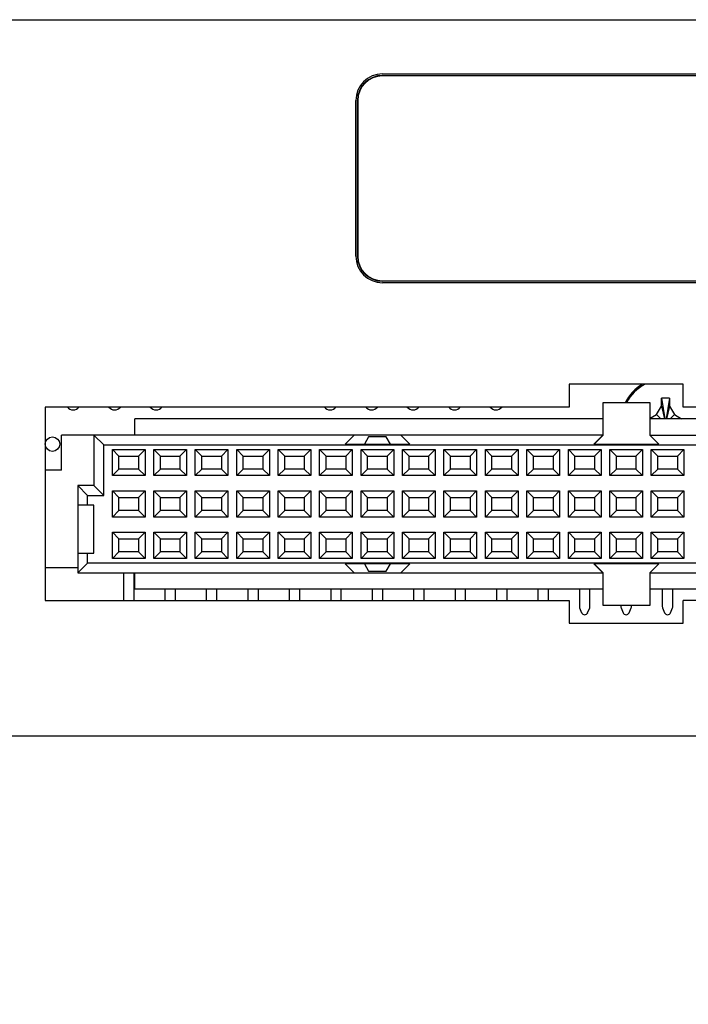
# Model space of a CAD drawing. Header units: inches. Extents: x 0 to 34, y 0 to 22.
# Tile 20 of 56: x 10.8 to 12.4, y 14 to 16.4. Entities that reach past the tile are written whole.
import ezdxf

# ---------------------------------------------------------------- set-up
doc = ezdxf.new("R2010")
doc.units = ezdxf.units.IN
doc.header["$LTSCALE"] = 1.87
doc.header["$MEASUREMENT"] = 0
doc.layers.get('0').update_dxf_attribs({"linetype": 'CONTINUOUS'})
doc.layers.add('02___PRT_ALL_AXES', color=7, linetype='CONTINUOUS')
doc.layers.add('DIMENSIONS', color=7, linetype='CONTINUOUS')
doc.styles.get("Standard").update_dxf_attribs({"font": 'txt', "width": 0.8})
doc.dimstyles.new('DIMSTYLE_2', dxfattribs={"dimtxt": 0.125, "dimasz": 0.18, "dimexe": 0.125, "dimexo": 0.0625, "dimgap": 0.03125, "dimtad": 0, "dimtih": 1, "dimtoh": 1, "dimdec": 3, "dimzin": 4, "dimdsep": 46, "dimtxsty": 'STANDARD', "dimblk": '_FILLED', "dimblk1": '_FILLED', "dimblk2": '_FILLED', "dimcen": 0.09, "dimadec": 0, "dimazin": 0, "dimtp": 0.001, "dimtm": 0.001, "dimtfac": 1, "dimtdec": 3, "dimtofl": 0, "dimtmove": 0, "dimatfit": 3, "dimldrblk": '_FILLED', "dimfxl": 1, "dimtolj": 1, "dimtzin": 4, "dimarcsym": 0})

# ---------------------------------------------------------------- blocks, each defined once
blk = doc.blocks.new('*D37')
at = {"layer": 'DIMENSIONS', "color": 2, "linetype": 'CONTINUOUS'}
blk.add_line((10.3733, 14.6969), (10.3733, 13.9424), dxfattribs=at)
at = {"layer": 'DIMENSIONS', "color": 2, "linetype": 'CONTINUOUS', "insert": (10.3108, 13.8799), "char_height": 0.125, "width": 1.525, "attachment_point": 3, "rotation": 90, "line_spacing_factor": 0.9}
blk.add_mtext('11.732{\\Ftxt.shx;\\W1.000000;\\H0.125000; }[297.99]', dxfattribs=at)
blk = doc.blocks.new('_FILLED')
at = {"color": 0, "linetype": 'BYBLOCK'}
blk.add_solid([(0, 0), (-1, 0.174), (-1, -0.174)], dxfattribs=at)
blk = doc.blocks.new('*D38')
at = {"layer": 'DIMENSIONS', "color": 2, "linetype": 'CONTINUOUS'}
blk.add_line((6.4403, 15.718), (6.4403, 13.9424), dxfattribs=at)
at = {"layer": 'DIMENSIONS', "color": 2, "linetype": 'CONTINUOUS', "insert": (6.3778, 13.8799), "char_height": 0.125, "width": 1.525, "attachment_point": 3, "rotation": 90, "line_spacing_factor": 0.9}
blk.add_mtext('15.665{\\Ftxt.shx;\\W1.000000;\\H0.125000; }[397.89]', dxfattribs=at)
blk = doc.blocks.new('*D39')
at = {"layer": 'DIMENSIONS', "color": 2, "linetype": 'CONTINUOUS'}
blk.add_line((7.1048, 15.8239), (7.1048, 13.9424), dxfattribs=at)
at = {"layer": 'DIMENSIONS', "color": 2, "linetype": 'CONTINUOUS', "insert": (7.0423, 13.8799), "char_height": 0.125, "width": 1.525, "attachment_point": 3, "rotation": 90, "line_spacing_factor": 0.9}
blk.add_mtext('15.001{\\Ftxt.shx;\\W1.000000;\\H0.125000; }[381.01]', dxfattribs=at)
blk = doc.blocks.new('*D40')
at = {"layer": 'DIMENSIONS', "color": 2, "linetype": 'CONTINUOUS'}
blk.add_line((4.2263, 14.6804), (4.2263, 13.9424), dxfattribs=at)
at = {"layer": 'DIMENSIONS', "color": 2, "linetype": 'CONTINUOUS', "insert": (4.1638, 13.8799), "char_height": 0.125, "width": 1.525, "attachment_point": 3, "rotation": 90, "line_spacing_factor": 0.9}
blk.add_mtext('17.879{\\Ftxt.shx;\\W1.000000;\\H0.125000; }[454.13]', dxfattribs=at)

msp = doc.modelspace()

# ---------------------------------------------------------------- linework, layer by layer
at = {"color": 7, "linetype": 'CONTINUOUS'}
for p, q in [((7.2703, 16.3599), (17.2727, 16.3599)), ((12.1178, 15.4794), (12.1178, 15.4244)), ((12.3928, 15.4794), (12.1178, 15.4794)), ((12.3928, 15.4244), (12.3928, 15.4794)), ((12.199, 15.4349), (12.199, 15.3558)), ((12.3136, 15.4349), (12.199, 15.4349)), ((12.3136, 15.3558), (12.3136, 15.4349)), ((12.3408, 15.4457), (12.3485, 15.3961)), ((12.3408, 15.4451), (12.3408, 15.4457)), ((12.3408, 15.4269), (12.3408, 15.4451)), ((12.3598, 15.4457), (12.352, 15.3961)), ((12.3598, 15.4457), (12.3598, 15.4451)), ((12.3598, 15.4451), (12.3598, 15.4269)), ((10.8533, 15.4244), (10.8533, 14.9574)), ((12.1178, 15.4244), (10.8533, 15.4244)), ((12.3289, 15.4063), (12.3408, 15.4269)), ((12.3408, 15.4269), (12.3478, 15.3961)), ((12.3598, 15.4269), (12.3528, 15.3961)), ((12.3598, 15.4269), (12.3717, 15.4063)), ((14.3573, 15.4244), (12.3928, 15.4244)), ((11.0699, 15.3568), (11.0699, 15.3961)), ((12.199, 15.3961), (11.0699, 15.3961)), ((12.3136, 15.3974), (12.3289, 15.4063)), ((14.1407, 15.3961), (12.3136, 15.3961)), ((12.3289, 15.4063), (12.3391, 15.3961)), ((12.3717, 15.4063), (12.3615, 15.3961)), ((12.3717, 15.4063), (12.3893, 15.3961)), ((10.8927, 15.2721), (10.8927, 15.3568)), ((12.199, 15.3568), (10.8927, 15.3568)), ((10.9714, 15.3568), (10.9714, 15.2347)), ((10.9714, 15.3568), (10.9951, 15.3331)), ((11.599, 15.3568), (11.5773, 15.3351)), ((11.634, 15.3528), (11.6238, 15.3351)), ((11.6766, 15.3528), (11.634, 15.3528)), ((11.6868, 15.3351), (11.6766, 15.3528)), ((11.7332, 15.3351), (11.7116, 15.3568)), ((12.199, 15.3568), (12.1773, 15.3351)), ((12.199, 15.3558), (12.1783, 15.3351)), ((12.3136, 15.3568), (14.3179, 15.3568)), ((12.3342, 15.3351), (12.3136, 15.3558)), ((10.9951, 15.2111), (10.9951, 15.3331)), ((10.9951, 15.3331), (14.2155, 15.3331)), ((11.0159, 15.2589), (11.0159, 15.3219)), ((11.0317, 15.3062), (11.0159, 15.3219)), ((11.0159, 15.3219), (11.0947, 15.3219)), ((11.0789, 15.3062), (11.0947, 15.3219)), ((11.0947, 15.3219), (11.0947, 15.2589)), ((11.1159, 15.2589), (11.1159, 15.3219)), ((11.1317, 15.3062), (11.1159, 15.3219)), ((11.1159, 15.3219), (11.1947, 15.3219)), ((11.1789, 15.3062), (11.1947, 15.3219)), ((11.1947, 15.3219), (11.1947, 15.2589)), ((11.2159, 15.2589), (11.2159, 15.3219)), ((11.2317, 15.3062), (11.2159, 15.3219)), ((11.2159, 15.3219), (11.2947, 15.3219)), ((11.2789, 15.3062), (11.2947, 15.3219)), ((11.2947, 15.3219), (11.2947, 15.2589)), ((11.3159, 15.2589), (11.3159, 15.3219)), ((11.3317, 15.3062), (11.3159, 15.3219)), ((11.3159, 15.3219), (11.3947, 15.3219)), ((11.3789, 15.3062), (11.3947, 15.3219)), ((11.3947, 15.3219), (11.3947, 15.2589)), ((11.4159, 15.2589), (11.4159, 15.3219)), ((11.4317, 15.3062), (11.4159, 15.3219)), ((11.4159, 15.3219), (11.4947, 15.3219)), ((11.4789, 15.3062), (11.4947, 15.3219)), ((11.4947, 15.3219), (11.4947, 15.2589)), ((11.5159, 15.2589), (11.5159, 15.3219)), ((11.5317, 15.3062), (11.5159, 15.3219)), ((11.5159, 15.3219), (11.5947, 15.3219)), ((11.5773, 15.3351), (11.7332, 15.3351)), ((11.5789, 15.3062), (11.5947, 15.3219)), ((11.5947, 15.3219), (11.5947, 15.2589)), ((11.6159, 15.2589), (11.6159, 15.3219)), ((11.6317, 15.3062), (11.6159, 15.3219)), ((11.6159, 15.3219), (11.6947, 15.3219)), ((11.6789, 15.3062), (11.6947, 15.3219)), ((11.6947, 15.3219), (11.6947, 15.2589)), ((11.7159, 15.2589), (11.7159, 15.3219)), ((11.7317, 15.3062), (11.7159, 15.3219)), ((11.7159, 15.3219), (11.7947, 15.3219)), ((11.7789, 15.3062), (11.7947, 15.3219)), ((11.7947, 15.3219), (11.7947, 15.2589)), ((11.8159, 15.2589), (11.8159, 15.3219)), ((11.8317, 15.3062), (11.8159, 15.3219)), ((11.8159, 15.3219), (11.8947, 15.3219)), ((11.8789, 15.3062), (11.8947, 15.3219)), ((11.8947, 15.3219), (11.8947, 15.2589)), ((11.9159, 15.2589), (11.9159, 15.3219)), ((11.9317, 15.3062), (11.9159, 15.3219)), ((11.9159, 15.3219), (11.9947, 15.3219)), ((11.9789, 15.3062), (11.9947, 15.3219)), ((11.9947, 15.3219), (11.9947, 15.2589)), ((12.0159, 15.2589), (12.0159, 15.3219)), ((12.0159, 15.3219), (12.0947, 15.3219)), ((12.0317, 15.3062), (12.0159, 15.3219)), ((12.0789, 15.3062), (12.0947, 15.3219)), ((12.0947, 15.3219), (12.0947, 15.2589)), ((12.1159, 15.2589), (12.1159, 15.3219)), ((12.1159, 15.3219), (12.1947, 15.3219)), ((12.1317, 15.3062), (12.1159, 15.3219)), ((12.1773, 15.3351), (12.3342, 15.3351)), ((12.1789, 15.3062), (12.1947, 15.3219)), ((12.1947, 15.3219), (12.1947, 15.2589)), ((12.2159, 15.2589), (12.2159, 15.3219)), ((12.2159, 15.3219), (12.2947, 15.3219)), ((12.2317, 15.3062), (12.2159, 15.3219)), ((12.2789, 15.3062), (12.2947, 15.3219)), ((12.2947, 15.3219), (12.2947, 15.2589)), ((12.3159, 15.2589), (12.3159, 15.3219)), ((12.3159, 15.3219), (12.3947, 15.3219)), ((12.3317, 15.3062), (12.3159, 15.3219)), ((12.3789, 15.3062), (12.3947, 15.3219)), ((12.3947, 15.3219), (12.3947, 15.2589)), ((11.0317, 15.2747), (11.0317, 15.3062)), ((11.0317, 15.3062), (11.0789, 15.3062)), ((11.0789, 15.3062), (11.0789, 15.2747)), ((11.1317, 15.2747), (11.1317, 15.3062)), ((11.1317, 15.3062), (11.1789, 15.3062)), ((11.1789, 15.3062), (11.1789, 15.2747)), ((11.2317, 15.2747), (11.2317, 15.3062)), ((11.2317, 15.3062), (11.2789, 15.3062)), ((11.2789, 15.3062), (11.2789, 15.2747)), ((11.3317, 15.2747), (11.3317, 15.3062)), ((11.3317, 15.3062), (11.3789, 15.3062)), ((11.3789, 15.3062), (11.3789, 15.2747)), ((11.4317, 15.2747), (11.4317, 15.3062)), ((11.4317, 15.3062), (11.4789, 15.3062)), ((11.4789, 15.3062), (11.4789, 15.2747)), ((11.5317, 15.2747), (11.5317, 15.3062)), ((11.5317, 15.3062), (11.5789, 15.3062)), ((11.5789, 15.3062), (11.5789, 15.2747)), ((11.6317, 15.2747), (11.6317, 15.3062)), ((11.6317, 15.3062), (11.6789, 15.3062)), ((11.6789, 15.3062), (11.6789, 15.2747)), ((11.7317, 15.2747), (11.7317, 15.3062)), ((11.7317, 15.3062), (11.7789, 15.3062)), ((11.7789, 15.3062), (11.7789, 15.2747)), ((11.8317, 15.2747), (11.8317, 15.3062)), ((11.8317, 15.3062), (11.8789, 15.3062)), ((11.8789, 15.3062), (11.8789, 15.2747)), ((11.9317, 15.2747), (11.9317, 15.3062)), ((11.9317, 15.3062), (11.9789, 15.3062)), ((11.9789, 15.3062), (11.9789, 15.2747)), ((12.0317, 15.2747), (12.0317, 15.3062)), ((12.0317, 15.3062), (12.0789, 15.3062)), ((12.0789, 15.3062), (12.0789, 15.2747)), ((12.1317, 15.2747), (12.1317, 15.3062)), ((12.1317, 15.3062), (12.1789, 15.3062)), ((12.1789, 15.3062), (12.1789, 15.2747)), ((12.2317, 15.2747), (12.2317, 15.3062)), ((12.2317, 15.3062), (12.2789, 15.3062)), ((12.2789, 15.3062), (12.2789, 15.2747)), ((12.3317, 15.2747), (12.3317, 15.3062)), ((12.3317, 15.3062), (12.3789, 15.3062)), ((12.3789, 15.3062), (12.3789, 15.2747)), ((10.8927, 15.2721), (10.8533, 15.2721)), ((11.0317, 15.2747), (11.0159, 15.2589)), ((11.0789, 15.2747), (11.0317, 15.2747)), ((11.0789, 15.2747), (11.0947, 15.2589)), ((11.1317, 15.2747), (11.1159, 15.2589)), ((11.1789, 15.2747), (11.1317, 15.2747)), ((11.1789, 15.2747), (11.1947, 15.2589)), ((11.2317, 15.2747), (11.2159, 15.2589)), ((11.2789, 15.2747), (11.2317, 15.2747)), ((11.2789, 15.2747), (11.2947, 15.2589)), ((11.3317, 15.2747), (11.3159, 15.2589)), ((11.3789, 15.2747), (11.3317, 15.2747)), ((11.3789, 15.2747), (11.3947, 15.2589)), ((11.4317, 15.2747), (11.4159, 15.2589)), ((11.4789, 15.2747), (11.4317, 15.2747)), ((11.4789, 15.2747), (11.4947, 15.2589)), ((11.5317, 15.2747), (11.5159, 15.2589)), ((11.5789, 15.2747), (11.5317, 15.2747)), ((11.5789, 15.2747), (11.5947, 15.2589)), ((11.6317, 15.2747), (11.6159, 15.2589)), ((11.6789, 15.2747), (11.6317, 15.2747)), ((11.6789, 15.2747), (11.6947, 15.2589)), ((11.7317, 15.2747), (11.7159, 15.2589)), ((11.7789, 15.2747), (11.7317, 15.2747)), ((11.7789, 15.2747), (11.7947, 15.2589)), ((11.8317, 15.2747), (11.8159, 15.2589)), ((11.8789, 15.2747), (11.8317, 15.2747)), ((11.8789, 15.2747), (11.8947, 15.2589)), ((11.9317, 15.2747), (11.9159, 15.2589)), ((11.9789, 15.2747), (11.9317, 15.2747)), ((11.9789, 15.2747), (11.9947, 15.2589)), ((12.0317, 15.2747), (12.0159, 15.2589)), ((12.0789, 15.2747), (12.0317, 15.2747)), ((12.0789, 15.2747), (12.0947, 15.2589)), ((12.1317, 15.2747), (12.1159, 15.2589)), ((12.1789, 15.2747), (12.1317, 15.2747)), ((12.1789, 15.2747), (12.1947, 15.2589)), ((12.2317, 15.2747), (12.2159, 15.2589)), ((12.2789, 15.2747), (12.2317, 15.2747)), ((12.2789, 15.2747), (12.2947, 15.2589)), ((12.3317, 15.2747), (12.3159, 15.2589)), ((12.3789, 15.2747), (12.3317, 15.2747)), ((12.3789, 15.2747), (12.3947, 15.2589)), ((11.0947, 15.2589), (11.0159, 15.2589)), ((11.1947, 15.2589), (11.1159, 15.2589)), ((11.2947, 15.2589), (11.2159, 15.2589)), ((11.3947, 15.2589), (11.3159, 15.2589)), ((11.4947, 15.2589), (11.4159, 15.2589)), ((11.5947, 15.2589), (11.5159, 15.2589)), ((11.6947, 15.2589), (11.6159, 15.2589)), ((11.7947, 15.2589), (11.7159, 15.2589)), ((11.8947, 15.2589), (11.8159, 15.2589)), ((11.9947, 15.2589), (11.9159, 15.2589)), ((12.0947, 15.2589), (12.0159, 15.2589)), ((12.1947, 15.2589), (12.1159, 15.2589)), ((12.2947, 15.2589), (12.2159, 15.2589)), ((12.3947, 15.2589), (12.3159, 15.2589)), ((10.9321, 15.2347), (10.9321, 15.0241)), ((10.9321, 15.2347), (10.9557, 15.2111)), ((10.9714, 15.2347), (10.9321, 15.2347)), ((10.9714, 15.2347), (10.9951, 15.2111)), ((11.0159, 15.1589), (11.0159, 15.2219)), ((11.0317, 15.2062), (11.0159, 15.2219)), ((11.0159, 15.2219), (11.0947, 15.2219)), ((11.0789, 15.2062), (11.0947, 15.2219)), ((11.0947, 15.2219), (11.0947, 15.1589)), ((11.1159, 15.1589), (11.1159, 15.2219)), ((11.1317, 15.2062), (11.1159, 15.2219)), ((11.1159, 15.2219), (11.1947, 15.2219)), ((11.1789, 15.2062), (11.1947, 15.2219)), ((11.1947, 15.2219), (11.1947, 15.1589)), ((11.2159, 15.1589), (11.2159, 15.2219)), ((11.2317, 15.2062), (11.2159, 15.2219)), ((11.2159, 15.2219), (11.2947, 15.2219)), ((11.2789, 15.2062), (11.2947, 15.2219)), ((11.2947, 15.2219), (11.2947, 15.1589)), ((11.3159, 15.1589), (11.3159, 15.2219)), ((11.3317, 15.2062), (11.3159, 15.2219)), ((11.3159, 15.2219), (11.3947, 15.2219)), ((11.3789, 15.2062), (11.3947, 15.2219)), ((11.3947, 15.2219), (11.3947, 15.1589)), ((11.4159, 15.1589), (11.4159, 15.2219)), ((11.4317, 15.2062), (11.4159, 15.2219)), ((11.4159, 15.2219), (11.4947, 15.2219)), ((11.4789, 15.2062), (11.4947, 15.2219)), ((11.4947, 15.2219), (11.4947, 15.1589)), ((11.5159, 15.1589), (11.5159, 15.2219)), ((11.5317, 15.2062), (11.5159, 15.2219)), ((11.5159, 15.2219), (11.5947, 15.2219)), ((11.5789, 15.2062), (11.5947, 15.2219)), ((11.5947, 15.2219), (11.5947, 15.1589)), ((11.6159, 15.1589), (11.6159, 15.2219)), ((11.6317, 15.2062), (11.6159, 15.2219)), ((11.6159, 15.2219), (11.6947, 15.2219)), ((11.6789, 15.2062), (11.6947, 15.2219)), ((11.6947, 15.2219), (11.6947, 15.1589)), ((11.7159, 15.1589), (11.7159, 15.2219)), ((11.7317, 15.2062), (11.7159, 15.2219)), ((11.7159, 15.2219), (11.7947, 15.2219)), ((11.7789, 15.2062), (11.7947, 15.2219)), ((11.7947, 15.2219), (11.7947, 15.1589)), ((11.8159, 15.1589), (11.8159, 15.2219)), ((11.8317, 15.2062), (11.8159, 15.2219)), ((11.8159, 15.2219), (11.8947, 15.2219)), ((11.8789, 15.2062), (11.8947, 15.2219)), ((11.8947, 15.2219), (11.8947, 15.1589)), ((11.9159, 15.1589), (11.9159, 15.2219)), ((11.9317, 15.2062), (11.9159, 15.2219)), ((11.9159, 15.2219), (11.9947, 15.2219)), ((11.9789, 15.2062), (11.9947, 15.2219)), ((11.9947, 15.2219), (11.9947, 15.1589)), ((12.0159, 15.1589), (12.0159, 15.2219)), ((12.0317, 15.2062), (12.0159, 15.2219)), ((12.0159, 15.2219), (12.0947, 15.2219)), ((12.0789, 15.2062), (12.0947, 15.2219)), ((12.0947, 15.2219), (12.0947, 15.1589)), ((12.1159, 15.1589), (12.1159, 15.2219)), ((12.1159, 15.2219), (12.1947, 15.2219)), ((12.1317, 15.2062), (12.1159, 15.2219)), ((12.1789, 15.2062), (12.1947, 15.2219)), ((12.1947, 15.2219), (12.1947, 15.1589)), ((12.2159, 15.1589), (12.2159, 15.2219)), ((12.2159, 15.2219), (12.2947, 15.2219)), ((12.2317, 15.2062), (12.2159, 15.2219)), ((12.2789, 15.2062), (12.2947, 15.2219)), ((12.2947, 15.2219), (12.2947, 15.1589)), ((12.3159, 15.1589), (12.3159, 15.2219)), ((12.3159, 15.2219), (12.3947, 15.2219)), ((12.3317, 15.2062), (12.3159, 15.2219)), ((12.3789, 15.2062), (12.3947, 15.2219)), ((12.3947, 15.2219), (12.3947, 15.1589)), ((10.9557, 15.1875), (10.9557, 15.2111)), ((10.9557, 15.2111), (10.9951, 15.2111)), ((11.0317, 15.1747), (11.0317, 15.2062)), ((11.0317, 15.2062), (11.0789, 15.2062)), ((11.0789, 15.2062), (11.0789, 15.1747)), ((11.1317, 15.1747), (11.1317, 15.2062)), ((11.1317, 15.2062), (11.1789, 15.2062)), ((11.1789, 15.2062), (11.1789, 15.1747)), ((11.2317, 15.1747), (11.2317, 15.2062)), ((11.2317, 15.2062), (11.2789, 15.2062)), ((11.2789, 15.2062), (11.2789, 15.1747)), ((11.3317, 15.1747), (11.3317, 15.2062)), ((11.3317, 15.2062), (11.3789, 15.2062)), ((11.3789, 15.2062), (11.3789, 15.1747)), ((11.4317, 15.1747), (11.4317, 15.2062)), ((11.4317, 15.2062), (11.4789, 15.2062)), ((11.4789, 15.2062), (11.4789, 15.1747)), ((11.5317, 15.1747), (11.5317, 15.2062)), ((11.5317, 15.2062), (11.5789, 15.2062)), ((11.5789, 15.2062), (11.5789, 15.1747)), ((11.6317, 15.1747), (11.6317, 15.2062)), ((11.6317, 15.2062), (11.6789, 15.2062)), ((11.6789, 15.2062), (11.6789, 15.1747)), ((11.7317, 15.1747), (11.7317, 15.2062)), ((11.7317, 15.2062), (11.7789, 15.2062)), ((11.7789, 15.2062), (11.7789, 15.1747)), ((11.8317, 15.1747), (11.8317, 15.2062)), ((11.8317, 15.2062), (11.8789, 15.2062)), ((11.8789, 15.2062), (11.8789, 15.1747)), ((11.9317, 15.1747), (11.9317, 15.2062)), ((11.9317, 15.2062), (11.9789, 15.2062)), ((11.9789, 15.2062), (11.9789, 15.1747)), ((12.0317, 15.1747), (12.0317, 15.2062)), ((12.0317, 15.2062), (12.0789, 15.2062)), ((12.0789, 15.2062), (12.0789, 15.1747)), ((12.1317, 15.1747), (12.1317, 15.2062)), ((12.1317, 15.2062), (12.1789, 15.2062)), ((12.1789, 15.2062), (12.1789, 15.1747)), ((12.2317, 15.1747), (12.2317, 15.2062)), ((12.2317, 15.2062), (12.2789, 15.2062)), ((12.2789, 15.2062), (12.2789, 15.1747)), ((12.3317, 15.1747), (12.3317, 15.2062)), ((12.3317, 15.2062), (12.3789, 15.2062)), ((12.3789, 15.2062), (12.3789, 15.1747)), ((10.9714, 15.1875), (10.9321, 15.1875)), ((10.9714, 15.0713), (10.9714, 15.1875)), ((11.0317, 15.1747), (11.0159, 15.1589)), ((11.0789, 15.1747), (11.0317, 15.1747)), ((11.0789, 15.1747), (11.0947, 15.1589)), ((11.1317, 15.1747), (11.1159, 15.1589)), ((11.1789, 15.1747), (11.1317, 15.1747)), ((11.1789, 15.1747), (11.1947, 15.1589)), ((11.2317, 15.1747), (11.2159, 15.1589)), ((11.2789, 15.1747), (11.2317, 15.1747)), ((11.2789, 15.1747), (11.2947, 15.1589)), ((11.3317, 15.1747), (11.3159, 15.1589)), ((11.3789, 15.1747), (11.3317, 15.1747)), ((11.3789, 15.1747), (11.3947, 15.1589)), ((11.4317, 15.1747), (11.4159, 15.1589)), ((11.4789, 15.1747), (11.4317, 15.1747)), ((11.4789, 15.1747), (11.4947, 15.1589)), ((11.5317, 15.1747), (11.5159, 15.1589)), ((11.5789, 15.1747), (11.5317, 15.1747)), ((11.5789, 15.1747), (11.5947, 15.1589)), ((11.6317, 15.1747), (11.6159, 15.1589)), ((11.6789, 15.1747), (11.6317, 15.1747)), ((11.6789, 15.1747), (11.6947, 15.1589)), ((11.7317, 15.1747), (11.7159, 15.1589)), ((11.7789, 15.1747), (11.7317, 15.1747)), ((11.7789, 15.1747), (11.7947, 15.1589)), ((11.8317, 15.1747), (11.8159, 15.1589)), ((11.8789, 15.1747), (11.8317, 15.1747)), ((11.8789, 15.1747), (11.8947, 15.1589)), ((11.9317, 15.1747), (11.9159, 15.1589)), ((11.9789, 15.1747), (11.9317, 15.1747)), ((11.9789, 15.1747), (11.9947, 15.1589)), ((12.0317, 15.1747), (12.0159, 15.1589)), ((12.0789, 15.1747), (12.0317, 15.1747)), ((12.0789, 15.1747), (12.0947, 15.1589)), ((12.1317, 15.1747), (12.1159, 15.1589)), ((12.1789, 15.1747), (12.1317, 15.1747)), ((12.1789, 15.1747), (12.1947, 15.1589)), ((12.2317, 15.1747), (12.2159, 15.1589)), ((12.2789, 15.1747), (12.2317, 15.1747)), ((12.2789, 15.1747), (12.2947, 15.1589)), ((12.3317, 15.1747), (12.3159, 15.1589)), ((12.3789, 15.1747), (12.3317, 15.1747)), ((12.3789, 15.1747), (12.3947, 15.1589)), ((11.0947, 15.1589), (11.0159, 15.1589)), ((11.1947, 15.1589), (11.1159, 15.1589)), ((11.2947, 15.1589), (11.2159, 15.1589)), ((11.3947, 15.1589), (11.3159, 15.1589)), ((11.4947, 15.1589), (11.4159, 15.1589)), ((11.5947, 15.1589), (11.5159, 15.1589)), ((11.6947, 15.1589), (11.6159, 15.1589)), ((11.7947, 15.1589), (11.7159, 15.1589)), ((11.8947, 15.1589), (11.8159, 15.1589)), ((11.9947, 15.1589), (11.9159, 15.1589)), ((12.0947, 15.1589), (12.0159, 15.1589)), ((12.1947, 15.1589), (12.1159, 15.1589)), ((12.2947, 15.1589), (12.2159, 15.1589)), ((12.3947, 15.1589), (12.3159, 15.1589)), ((11.0159, 15.0589), (11.0159, 15.1219)), ((11.0317, 15.1062), (11.0159, 15.1219)), ((11.0159, 15.1219), (11.0947, 15.1219)), ((11.0317, 15.0747), (11.0317, 15.1062)), ((11.0317, 15.1062), (11.0789, 15.1062)), ((11.0789, 15.1062), (11.0947, 15.1219)), ((11.0789, 15.1062), (11.0789, 15.0747)), ((11.0947, 15.1219), (11.0947, 15.0589)), ((11.1159, 15.0589), (11.1159, 15.1219)), ((11.1317, 15.1062), (11.1159, 15.1219)), ((11.1159, 15.1219), (11.1947, 15.1219)), ((11.1317, 15.0747), (11.1317, 15.1062)), ((11.1317, 15.1062), (11.1789, 15.1062)), ((11.1789, 15.1062), (11.1947, 15.1219)), ((11.1789, 15.1062), (11.1789, 15.0747)), ((11.1947, 15.1219), (11.1947, 15.0589)), ((11.2159, 15.0589), (11.2159, 15.1219)), ((11.2317, 15.1062), (11.2159, 15.1219)), ((11.2159, 15.1219), (11.2947, 15.1219)), ((11.2317, 15.0747), (11.2317, 15.1062)), ((11.2317, 15.1062), (11.2789, 15.1062)), ((11.2789, 15.1062), (11.2947, 15.1219)), ((11.2789, 15.1062), (11.2789, 15.0747)), ((11.2947, 15.1219), (11.2947, 15.0589)), ((11.3159, 15.0589), (11.3159, 15.1219)), ((11.3317, 15.1062), (11.3159, 15.1219)), ((11.3159, 15.1219), (11.3947, 15.1219)), ((11.3317, 15.0747), (11.3317, 15.1062)), ((11.3317, 15.1062), (11.3789, 15.1062)), ((11.3789, 15.1062), (11.3947, 15.1219)), ((11.3789, 15.1062), (11.3789, 15.0747)), ((11.3947, 15.1219), (11.3947, 15.0589)), ((11.4159, 15.0589), (11.4159, 15.1219)), ((11.4317, 15.1062), (11.4159, 15.1219)), ((11.4159, 15.1219), (11.4947, 15.1219)), ((11.4317, 15.0747), (11.4317, 15.1062)), ((11.4317, 15.1062), (11.4789, 15.1062)), ((11.4789, 15.1062), (11.4947, 15.1219)), ((11.4789, 15.1062), (11.4789, 15.0747)), ((11.4947, 15.1219), (11.4947, 15.0589)), ((11.5159, 15.0589), (11.5159, 15.1219)), ((11.5317, 15.1062), (11.5159, 15.1219)), ((11.5159, 15.1219), (11.5947, 15.1219)), ((11.5317, 15.0747), (11.5317, 15.1062)), ((11.5317, 15.1062), (11.5789, 15.1062)), ((11.5789, 15.1062), (11.5947, 15.1219)), ((11.5789, 15.1062), (11.5789, 15.0747)), ((11.5947, 15.1219), (11.5947, 15.0589)), ((11.6159, 15.0589), (11.6159, 15.1219)), ((11.6317, 15.1062), (11.6159, 15.1219)), ((11.6159, 15.1219), (11.6947, 15.1219)), ((11.6317, 15.0747), (11.6317, 15.1062)), ((11.6317, 15.1062), (11.6789, 15.1062)), ((11.6789, 15.1062), (11.6947, 15.1219)), ((11.6789, 15.1062), (11.6789, 15.0747)), ((11.6947, 15.1219), (11.6947, 15.0589)), ((11.7159, 15.0589), (11.7159, 15.1219)), ((11.7317, 15.1062), (11.7159, 15.1219)), ((11.7159, 15.1219), (11.7947, 15.1219)), ((11.7317, 15.0747), (11.7317, 15.1062)), ((11.7317, 15.1062), (11.7789, 15.1062)), ((11.7789, 15.1062), (11.7947, 15.1219)), ((11.7789, 15.1062), (11.7789, 15.0747)), ((11.7947, 15.1219), (11.7947, 15.0589)), ((11.8159, 15.0589), (11.8159, 15.1219)), ((11.8317, 15.1062), (11.8159, 15.1219)), ((11.8159, 15.1219), (11.8947, 15.1219)), ((11.8317, 15.0747), (11.8317, 15.1062)), ((11.8317, 15.1062), (11.8789, 15.1062)), ((11.8789, 15.1062), (11.8947, 15.1219)), ((11.8789, 15.1062), (11.8789, 15.0747)), ((11.8947, 15.1219), (11.8947, 15.0589)), ((11.9159, 15.0589), (11.9159, 15.1219)), ((11.9317, 15.1062), (11.9159, 15.1219)), ((11.9159, 15.1219), (11.9947, 15.1219)), ((11.9317, 15.0747), (11.9317, 15.1062)), ((11.9317, 15.1062), (11.9789, 15.1062)), ((11.9789, 15.1062), (11.9947, 15.1219)), ((11.9789, 15.1062), (11.9789, 15.0747)), ((11.9947, 15.1219), (11.9947, 15.0589)), ((12.0159, 15.0589), (12.0159, 15.1219)), ((12.0317, 15.1062), (12.0159, 15.1219)), ((12.0159, 15.1219), (12.0947, 15.1219)), ((12.0317, 15.0747), (12.0317, 15.1062)), ((12.0317, 15.1062), (12.0789, 15.1062)), ((12.0789, 15.1062), (12.0947, 15.1219)), ((12.0789, 15.1062), (12.0789, 15.0747)), ((12.0947, 15.1219), (12.0947, 15.0589)), ((12.1317, 15.1062), (12.1159, 15.1219)), ((12.1159, 15.0589), (12.1159, 15.1219)), ((12.1159, 15.1219), (12.1947, 15.1219)), ((12.1317, 15.0747), (12.1317, 15.1062)), ((12.1317, 15.1062), (12.1789, 15.1062)), ((12.1789, 15.1062), (12.1947, 15.1219)), ((12.1789, 15.1062), (12.1789, 15.0747)), ((12.1947, 15.1219), (12.1947, 15.0589)), ((12.2159, 15.0589), (12.2159, 15.1219)), ((12.2159, 15.1219), (12.2947, 15.1219)), ((12.2317, 15.1062), (12.2159, 15.1219)), ((12.2317, 15.0747), (12.2317, 15.1062)), ((12.2317, 15.1062), (12.2789, 15.1062)), ((12.2789, 15.1062), (12.2947, 15.1219)), ((12.2789, 15.1062), (12.2789, 15.0747)), ((12.2947, 15.1219), (12.2947, 15.0589)), ((12.3159, 15.0589), (12.3159, 15.1219)), ((12.3159, 15.1219), (12.3947, 15.1219)), ((12.3317, 15.1062), (12.3159, 15.1219)), ((12.3317, 15.0747), (12.3317, 15.1062)), ((12.3317, 15.1062), (12.3789, 15.1062)), ((12.3789, 15.1062), (12.3947, 15.1219)), ((12.3789, 15.1062), (12.3789, 15.0747)), ((12.3947, 15.1219), (12.3947, 15.0589)), ((10.9321, 15.0713), (10.9714, 15.0713)), ((10.9557, 15.0477), (10.9557, 15.0713)), ((11.0317, 15.0747), (11.0159, 15.0589)), ((11.0947, 15.0589), (11.0159, 15.0589)), ((11.0789, 15.0747), (11.0317, 15.0747)), ((11.0789, 15.0747), (11.0947, 15.0589)), ((11.1317, 15.0747), (11.1159, 15.0589)), ((11.1947, 15.0589), (11.1159, 15.0589)), ((11.1789, 15.0747), (11.1317, 15.0747)), ((11.1789, 15.0747), (11.1947, 15.0589)), ((11.2317, 15.0747), (11.2159, 15.0589)), ((11.2947, 15.0589), (11.2159, 15.0589)), ((11.2789, 15.0747), (11.2317, 15.0747)), ((11.2789, 15.0747), (11.2947, 15.0589)), ((11.3317, 15.0747), (11.3159, 15.0589)), ((11.3947, 15.0589), (11.3159, 15.0589)), ((11.3789, 15.0747), (11.3317, 15.0747)), ((11.3789, 15.0747), (11.3947, 15.0589)), ((11.4317, 15.0747), (11.4159, 15.0589)), ((11.4947, 15.0589), (11.4159, 15.0589)), ((11.4789, 15.0747), (11.4317, 15.0747)), ((11.4789, 15.0747), (11.4947, 15.0589)), ((11.5317, 15.0747), (11.5159, 15.0589)), ((11.5947, 15.0589), (11.5159, 15.0589)), ((11.5789, 15.0747), (11.5317, 15.0747)), ((11.5789, 15.0747), (11.5947, 15.0589)), ((11.6317, 15.0747), (11.6159, 15.0589)), ((11.6947, 15.0589), (11.6159, 15.0589)), ((11.6789, 15.0747), (11.6317, 15.0747)), ((11.6789, 15.0747), (11.6947, 15.0589)), ((11.7317, 15.0747), (11.7159, 15.0589)), ((11.7947, 15.0589), (11.7159, 15.0589)), ((11.7789, 15.0747), (11.7317, 15.0747)), ((11.7789, 15.0747), (11.7947, 15.0589)), ((11.8317, 15.0747), (11.8159, 15.0589)), ((11.8947, 15.0589), (11.8159, 15.0589)), ((11.8789, 15.0747), (11.8317, 15.0747)), ((11.8789, 15.0747), (11.8947, 15.0589)), ((11.9317, 15.0747), (11.9159, 15.0589)), ((11.9947, 15.0589), (11.9159, 15.0589)), ((11.9789, 15.0747), (11.9317, 15.0747)), ((11.9789, 15.0747), (11.9947, 15.0589)), ((12.0317, 15.0747), (12.0159, 15.0589)), ((12.0947, 15.0589), (12.0159, 15.0589)), ((12.0789, 15.0747), (12.0317, 15.0747)), ((12.0789, 15.0747), (12.0947, 15.0589)), ((12.1317, 15.0747), (12.1159, 15.0589)), ((12.1947, 15.0589), (12.1159, 15.0589)), ((12.1789, 15.0747), (12.1317, 15.0747)), ((12.1789, 15.0747), (12.1947, 15.0589)), ((12.2317, 15.0747), (12.2159, 15.0589)), ((12.2947, 15.0589), (12.2159, 15.0589)), ((12.2789, 15.0747), (12.2317, 15.0747)), ((12.2789, 15.0747), (12.2947, 15.0589)), ((12.3317, 15.0747), (12.3159, 15.0589)), ((12.3947, 15.0589), (12.3159, 15.0589)), ((12.3789, 15.0747), (12.3317, 15.0747)), ((12.3789, 15.0747), (12.3947, 15.0589)), ((10.9321, 15.0359), (10.8533, 15.0359)), ((10.9557, 15.0477), (10.9321, 15.0241)), ((14.2549, 15.0477), (10.9557, 15.0477)), ((11.5773, 15.0457), (11.599, 15.0241)), ((11.7332, 15.0457), (11.5773, 15.0457)), ((11.6238, 15.0457), (11.634, 15.028)), ((11.634, 15.028), (11.6766, 15.028)), ((11.6766, 15.028), (11.6868, 15.0457)), ((11.7116, 15.0241), (11.7332, 15.0457)), ((12.1773, 15.0457), (12.199, 15.0241)), ((12.3342, 15.0457), (12.1773, 15.0457)), ((12.1783, 15.0457), (12.199, 15.0251)), ((12.3136, 15.0251), (12.3342, 15.0457)), ((10.9321, 15.0241), (12.199, 15.0241)), ((11.0425, 15.0241), (11.0425, 14.9574)), ((11.0681, 14.9574), (11.0681, 15.0241)), ((11.0699, 14.9847), (11.0699, 15.0241)), ((12.199, 15.0251), (12.199, 14.9459)), ((12.3136, 14.9459), (12.3136, 15.0251)), ((12.3136, 15.0241), (13.499, 15.0241)), ((12.199, 14.9847), (11.0699, 14.9847)), ((11.1425, 14.9847), (11.1425, 14.9574)), ((11.1681, 14.9574), (11.1681, 14.9847)), ((11.2425, 14.9847), (11.2425, 14.9574)), ((11.2681, 14.9574), (11.2681, 14.9847)), ((11.3425, 14.9847), (11.3425, 14.9574)), ((11.3681, 14.9574), (11.3681, 14.9847)), ((11.4425, 14.9847), (11.4425, 14.9574)), ((11.4681, 14.9574), (11.4681, 14.9847)), ((11.5425, 14.9847), (11.5425, 14.9574)), ((11.5681, 14.9574), (11.5681, 14.9847)), ((11.6425, 14.9847), (11.6425, 14.9574)), ((11.6681, 14.9574), (11.6681, 14.9847)), ((11.7425, 14.9847), (11.7425, 14.9574)), ((11.7681, 14.9574), (11.7681, 14.9847)), ((11.8425, 14.9847), (11.8425, 14.9574)), ((11.8681, 14.9574), (11.8681, 14.9847)), ((11.9425, 14.9847), (11.9425, 14.9574)), ((11.9681, 14.9574), (11.9681, 14.9847)), ((12.0425, 14.9847), (12.0425, 14.9574)), ((12.0681, 14.9574), (12.0681, 14.9847)), ((12.1425, 14.9847), (12.1425, 14.9424)), ((12.1681, 14.9424), (12.1681, 14.9847)), ((13.499, 14.9847), (12.3136, 14.9847)), ((12.3425, 14.9847), (12.3425, 14.9424)), ((12.3681, 14.9424), (12.3681, 14.9847)), ((10.8533, 14.9574), (12.1178, 14.9574)), ((12.1178, 14.9574), (12.1178, 14.9024)), ((12.3928, 14.9024), (12.3928, 14.9574)), ((13.4178, 14.9574), (12.3928, 14.9574)), ((12.1431, 14.9393), (12.148, 14.9277)), ((12.1625, 14.9277), (12.1675, 14.9393)), ((12.199, 14.9459), (12.3136, 14.9459)), ((12.2425, 14.9459), (12.2425, 14.9424)), ((12.2431, 14.9393), (12.248, 14.9277)), ((12.2625, 14.9277), (12.2675, 14.9393)), ((12.2681, 14.9424), (12.2681, 14.9459)), ((12.3431, 14.9393), (12.348, 14.9277)), ((12.3625, 14.9277), (12.3675, 14.9393)), ((12.1178, 14.9024), (12.3928, 14.9024)), ((21.9178, 14.6299), (3.2928, 14.6299))]:
    msp.add_line(p, q, dxfattribs=at)
at = {"color": 40, "linetype": 'CONTINUOUS'}
for p, q in [((11.6673, 16.2289), (13.5433, 16.2289)), ((11.6673, 16.2253), (13.5433, 16.2253)), ((13.5433, 16.2242), (11.6673, 16.2242)), ((11.6032, 15.7888), (11.6032, 16.1648)), ((11.6069, 15.7888), (11.6069, 16.1648)), ((11.6079, 16.1648), (11.6079, 15.7888)), ((11.6673, 15.7294), (13.5433, 15.7294)), ((13.5433, 15.7284), (11.6673, 15.7284)), ((13.5433, 15.7247), (11.6673, 15.7247))]:
    msp.add_line(p, q, dxfattribs=at)
for centre, radius, start, end in [((11.6674, 16.1648), 0.0642, 90.0657, 179.9343), ((11.6674, 16.1648), 0.0605, 90.0674, 179.9326), ((11.6674, 16.1648), 0.0595, 90.0638, 179.9362), ((11.6674, 15.7889), 0.0642, 180.0657, 269.9343), ((11.6674, 15.7889), 0.0605, 180.0674, 269.9326), ((11.6674, 15.7889), 0.0595, 180.0638, 269.9362)]:
    msp.add_arc(centre, radius, start, end, dxfattribs=at)
at = {"color": 7, "linetype": 'CONTINUOUS'}
for centre, radius, start, end in [((12.3503, 15.3849), 0.1095, 120.264, 152.8027), ((12.3503, 15.3849), 0.1067, 117.5763, 152.0283), ((12.3503, 15.1422), 0.3037, 88.2119, 91.7881), ((12.1504, 14.9424), 0.00787, 180, 203), ((12.1602, 14.9424), 0.00787, 337, 360), ((12.2504, 14.9424), 0.00787, 180, 203), ((12.2602, 14.9424), 0.00787, 337, 360), ((12.3504, 14.9424), 0.00787, 180, 203), ((12.3602, 14.9424), 0.00787, 337, 360), ((12.1553, 14.9308), 0.00787, 203, 337), ((12.2553, 14.9308), 0.00787, 203, 337), ((12.3553, 14.9308), 0.00787, 203, 337)]:
    msp.add_arc(centre, radius, start, end, dxfattribs=at)
at = {"layer": '02___PRT_ALL_AXES', "color": 7, "linetype": 'CONTINUOUS'}
msp.add_circle((10.8713, 15.3349), 0.0175, dxfattribs=at)
for centre in [(10.9213, 15.4349), (11.0213, 15.4349), (11.1213, 15.4349), (11.5413, 15.4349), (11.6413, 15.4349), (11.7413, 15.4349), (11.8413, 15.4349), (11.9413, 15.4349)]:
    msp.add_arc(centre, 0.0175, 216.9259, 323.0741, dxfattribs=at)

# ---------------------------------------------------------------- dimensions: what is measured, and where the dimension line sits
at = {"layer": 'DIMENSIONS', "color": 2, "linetype": 'CONTINUOUS'}
for feature_location, offset, origin, picture, middle in [((7.1047929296, 15.8239485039), (0, -1.8815548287), (22.1052929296, 15.8864485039), '*D39', (7.1047929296, 13.1173936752)), ((6.4403, 15.718), (0, -1.7756), (22.1053, 15.7805), '*D38', (6.4403, 13.1174)), ((4.2263, 14.6804), (0, -0.738), (22.1053, 14.7429), '*D40', (4.2263, 13.1174)), ((10.3733, 14.6969), (0, -0.7545), (22.1053, 14.7594), '*D37', (10.3733, 13.1174))]:
    dim = msp.add_ordinate_dim(feature_location=feature_location, offset=offset, dtype=1, origin=origin, dimstyle='DIMSTYLE_2', dxfattribs=at)
    dim.commit()
    dim.dimension.update_dxf_attribs({"geometry": picture, "text_midpoint": middle})

doc.saveas('drawing.dxf')
